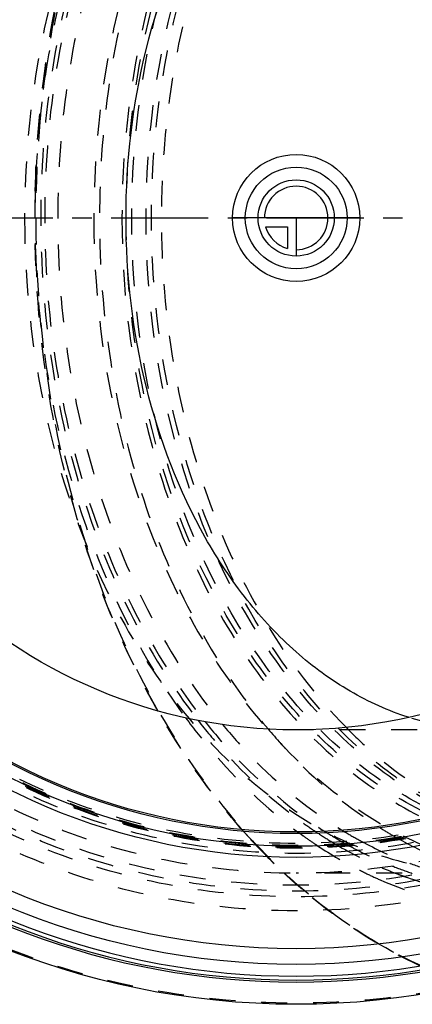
# Model space of a CAD drawing. Header units: millimetres. Extents: x 201 to 797, y 302 to 698.
# Tile 2 of 16: x 335 to 434, y 302 to 550. Entities that reach past the tile are written whole.
import ezdxf

# ---------------------------------------------------------------- set-up
doc = ezdxf.new("R2010")
doc.units = ezdxf.units.MM
doc.header["$LTSCALE"] = 65.185185
doc.linetypes.add('CENTER', pattern=[0.6, 0.375, -0.075, 0.075, -0.075])
doc.linetypes.add('HIDDEN', pattern=[0.2, 0.1, -0.1])
doc.layers.get('0').update_dxf_attribs({"linetype": 'CONTINUOUS'})
for name, color, linetype in [('FASEN', 7, 'CONTINUOUS'), ('KOERPER', 7, 'CONTINUOUS'), ('KONST.EL_MIT_GEO', 7, 'CONTINUOUS'), ('KURVEN', 7, 'CONTINUOUS')]:
    doc.layers.add(name, color=color, linetype=linetype)

msp = doc.modelspace()

# ---------------------------------------------------------------- linework, layer by layer
at = {"color": 2, "linetype": 'CENTER'}
msp.add_line((201.31, 500), (797.22, 500), dxfattribs=at)
at = {"layer": 'FASEN', "color": 8, "linetype": 'HIDDEN'}
msp.add_circle((404.31, 500), 157.5, dxfattribs=at)
at = {"layer": 'FASEN', "color": 7, "linetype": 'Continuous'}
msp.add_circle((404.31, 500), 154.61, dxfattribs=at)
at = {"layer": 'KOERPER', "color": 8, "linetype": 'HIDDEN'}
for p, q in [((552.1, 371.1), (404.31, 371.1)), ((470.07, 335), (404.31, 335))]:
    msp.add_line(p, q, dxfattribs=at)
msp.add_circle((404.31, 500), 165, dxfattribs=at)
at = {"layer": 'KOERPER', "color": 7, "linetype": 'Continuous'}
msp.add_circle((404.31, 500), 128.9, dxfattribs=at)
at = {"layer": 'KOERPER', "color": 8, "linetype": 'HIDDEN'}
for points, knots in [([(452.64, 665), (444.98, 665), (429.3, 662.78), (407.05, 653.05), (386.74, 637.44), (362.51, 608.92), (341.5, 562.45), (335.97, 521.25), (335.97, 500)], [0, 0, 0, 0, 0.103456, 0.210669, 0.324498, 0.446432, 0.712952, 1, 1, 1, 1]), ([(335.97, 500), (335.97, 478.75), (341.5, 437.55), (362.51, 391.08), (386.74, 362.56), (407.05, 346.95), (429.3, 337.22), (444.98, 335), (452.64, 335)], [0, 0, 0, 0, 0.287048, 0.553568, 0.675502, 0.789331, 0.896544, 1, 1, 1, 1]), ([(452.64, 371.1), (450.95, 371.1), (444.17, 371.36), (437.43, 372.71), (432.57, 374.26)], [0, 0, 0, 0, 0.248491, 1, 1, 1, 1])]:
    msp.add_open_spline(points, degree=3, knots=knots, dxfattribs=at)
at = {"layer": 'KOERPER', "color": 7, "linetype": 'Continuous'}
for points, knots in [([(361.49, 500), (361.49, 514.32), (364.75, 542.29), (377.04, 574.67), (391.38, 596.27), (403.67, 609.44), (417.39, 619.54), (427.48, 624.11), (432.57, 625.74)], [0, 0, 0, 0, 0.280066, 0.545057, 0.668714, 0.785425, 0.89547, 1, 1, 1, 1]), ([(432.57, 374.26), (427.48, 375.89), (417.39, 380.46), (403.67, 390.56), (391.38, 403.73), (377.04, 425.33), (364.75, 457.71), (361.49, 485.68), (361.49, 500)], [0, 0, 0, 0, 0.10453, 0.214575, 0.331286, 0.454943, 0.719934, 1, 1, 1, 1])]:
    msp.add_open_spline(points, degree=3, knots=knots, dxfattribs=at)
at = {"layer": 'KONST.EL_MIT_GEO', "color": 8, "linetype": 'HIDDEN'}
for p, q in [((405.26, 345.02), (405.39, 344.93)), ((432.88, 337.52), (432.98, 337.49)), ((404.63, 331.96), (404.44, 332.12)), ((404.67, 331.98), (404.47, 332.16))]:
    msp.add_line(p, q, dxfattribs=at)
at = {"layer": 'KONST.EL_MIT_GEO', "color": 7, "linetype": 'Continuous'}
for radius in [198, 187.94, 184, 161, 158.2, 155]:
    msp.add_circle((404.31, 500), radius, dxfattribs=at)
at = {"layer": 'KONST.EL_MIT_GEO', "color": 8, "linetype": 'HIDDEN'}
for radius in [197.71, 174.46, 170.93, 169.5, 168, 165, 160, 158.7, 158.5, 158, 157.5]:
    msp.add_circle((404.31, 500), radius, dxfattribs=at)
at = {"layer": 'KONST.EL_MIT_GEO', "color": 7, "linetype": 'Continuous'}
for radius, start, end in [(192.4, 107.8302, 72.1698), (191.9, 107.8376, 72.1624), (190.91, 107.8414, 72.1586)]:
    msp.add_arc((404.31, 500), radius, start, end, dxfattribs=at)
at = {"layer": 'KONST.EL_MIT_GEO', "color": 8, "linetype": 'HIDDEN'}
for centre, radius, start, end in [((585.05, 500), 246.5, 178.0701, 178.4371), ((585.09, 500), 246.54, 178.4373, 181.5513), ((618.28, 500), 279.72, 178.6229, 181.3671), ((585.05, 500), 246.5, 181.5516, 181.9299), ((471.03, 437.9), 111.19, 234.2854, 236.5579), ((511.53, 451.95), 160.74, 221.4208, 222.7393), ((510.94, 451.61), 160.05, 221.4812, 222.792), ((474.09, 439.16), 116.62, 233.4675, 233.8273), ((473.69, 438.61), 115.94, 233.9039, 234.1476), ((473.46, 438.29), 115.55, 234.1476, 234.3454), ((469, 434.84), 107.52, 236.5586, 238.9195), ((468.07, 433.98), 104.97, 237.7728, 240.134), ((469.49, 433.33), 102.61, 238.8525, 241.3488), ((480.77, 434.62), 104.11, 237.8763, 240.0521), ((509.67, 450.25), 158.22, 222.7418, 223.1167), ((509.25, 450.05), 157.75, 222.7942, 223.1665), ((472.54, 437), 113.95, 234.3421, 235.9615), ((471.46, 435.41), 112.04, 235.9644, 236.5573), ((467.92, 433.07), 105.44, 238.9253, 239.588), ((467.07, 432.25), 102.98, 240.1395, 240.8257), ((468.49, 431.53), 100.56, 241.355, 242.0545), ((466.64, 427.94), 96.51, 242.0278, 249.5258), ((479.83, 433), 102.24, 240.0568, 240.7093), ((478.03, 429.72), 98.49, 240.6883, 247.2184), ((505.01, 445.78), 151.76, 223.0871, 226.865), ((504.66, 445.63), 151.37, 223.1358, 226.9355), ((469.08, 431.73), 107.66, 236.5353, 243.0271), ((465.85, 429.45), 101.27, 239.5626, 246.7315), ((464.54, 422.61), 90.78, 249.6582, 253.4912), ((501.82, 442.4), 147.11, 226.8743, 227.505), ((501.02, 441.78), 146.08, 226.9449, 227.8383), ((466.45, 426.81), 102.07, 243.0929, 244.0977), ((465.62, 425.1), 100.17, 244.094, 246.3406), ((463.37, 423.98), 95.27, 246.8047, 249.1439), ((462.74, 423.04), 92.78, 248.3703, 251.6519), ((462.81, 422.53), 93.71, 249.1471, 250.4475), ((500.45, 440.9), 145.09, 227.504, 228.5687), ((499.58, 440.18), 143.92, 227.8385, 228.6383), ((498.28, 438.7), 141.96, 228.7456, 229.3038)]:
    msp.add_arc(centre, radius, start, end, dxfattribs=at)
for points, knots in [([(478.85, 302), (469.66, 302), (450.85, 304.67), (424.15, 316.34), (399.77, 335.07), (370.7, 369.28), (350.86, 413.22), (340.61, 461.48), (337.95, 500), (340.61, 538.52), (350.86, 586.78), (370.7, 630.72), (399.77, 664.93), (424.15, 683.66), (450.85, 695.33), (469.66, 698), (478.85, 698)], [0, 0, 0, 0, 0.051692, 0.105258, 0.162132, 0.223055, 0.356218, 0.427422, 0.5, 0.572578, 0.643782, 0.776945, 0.837868, 0.894742, 0.948308, 1, 1, 1, 1]), ([(470.07, 665), (462.41, 665), (446.74, 662.78), (424.49, 653.05), (404.17, 637.44), (379.95, 608.92), (358.94, 562.45), (353.4, 521.25), (353.4, 500)], [0, 0, 0, 0, 0.103456, 0.210669, 0.324498, 0.446432, 0.712952, 1, 1, 1, 1]), ([(586.75, 500), (586.75, 520.61), (582.6, 551.35), (568.61, 588.75), (554.64, 613.13), (537.52, 633.28), (517.82, 648.41), (496.23, 657.84), (473.61, 661.06), (450.99, 657.84), (429.4, 648.41), (409.7, 633.28), (392.58, 613.13), (378.61, 588.75), (364.62, 551.35), (360.47, 520.61), (360.47, 500)], [0, 0, 0, 0, 0.143395, 0.211975, 0.276986, 0.337897, 0.394761, 0.448319, 0.5, 0.551681, 0.605239, 0.662103, 0.723014, 0.788025, 0.856605, 1, 1, 1, 1]), ([(473.61, 341.5), (466.25, 341.5), (451.19, 343.64), (429.82, 352.98), (410.3, 367.97), (387.03, 395.37), (366.85, 440.03), (358.78, 500), (366.85, 559.97), (387.03, 604.63), (410.3, 632.03), (429.82, 647.02), (451.19, 656.36), (466.25, 658.5), (473.61, 658.5)], [0, 0, 0, 0, 0.051729, 0.105334, 0.162249, 0.223216, 0.356476, 0.5, 0.643524, 0.776784, 0.837751, 0.894666, 0.948271, 1, 1, 1, 1]), ([(474.32, 342.5), (467, 342.5), (452.04, 344.62), (430.8, 353.91), (411.41, 368.8), (388.29, 396.03), (368.23, 440.41), (360.21, 500), (368.23, 559.59), (388.29, 603.97), (411.41, 631.2), (430.8, 646.09), (452.04, 655.38), (467, 657.5), (474.32, 657.5)], [0, 0, 0, 0, 0.05173, 0.105334, 0.162249, 0.223216, 0.356476, 0.5, 0.643524, 0.776784, 0.837751, 0.894666, 0.94827, 1, 1, 1, 1]), ([(477.9, 342.5), (470.58, 342.5), (455.62, 344.62), (434.38, 353.91), (414.99, 368.8), (391.87, 396.03), (371.81, 440.41), (363.79, 500), (371.81, 559.59), (391.87, 603.97), (414.99, 631.2), (434.38, 646.09), (455.62, 655.38), (470.58, 657.5), (477.9, 657.5)], [0, 0, 0, 0, 0.05173, 0.105334, 0.162249, 0.223216, 0.356476, 0.5, 0.643524, 0.776784, 0.837751, 0.894666, 0.94827, 1, 1, 1, 1]), ([(465.35, 343.74), (458.6, 344.94), (445.06, 349.2), (426.34, 360.44), (409.46, 376.19), (389.56, 403.11), (372.43, 444.86), (365.56, 500), (372.43, 555.14), (389.56, 596.89), (409.46, 623.81), (426.34, 639.56), (445.06, 650.8), (458.6, 655.06), (465.35, 656.26)], [0, 0, 0, 0, 0.05184, 0.106176, 0.163918, 0.225424, 0.358371, 0.5, 0.641629, 0.774576, 0.836082, 0.893824, 0.94816, 1, 1, 1, 1]), ([(385.77, 627.55), (371.98, 610.83), (356.45, 580.11), (346.1, 535.81), (343.38, 500), (346.1, 464.19), (356.45, 419.89), (371.98, 389.17), (385.77, 372.45)], [0, 0, 0, 0, 0.238556, 0.367775, 0.5, 0.632225, 0.761444, 1, 1, 1, 1]), ([(397.23, 628.67), (383.13, 611.94), (367.24, 580.97), (356.67, 536.23), (353.88, 500), (356.67, 463.77), (367.24, 419.03), (383.13, 388.06), (397.23, 371.33)], [0, 0, 0, 0, 0.238297, 0.367608, 0.5, 0.632392, 0.761703, 1, 1, 1, 1]), ([(416.85, 628.25), (401.48, 612.62), (384, 581.91), (372.42, 536.92), (369.34, 500), (372.42, 463.08), (384, 418.09), (401.48, 387.38), (416.85, 371.75)], [0, 0, 0, 0, 0.236352, 0.366351, 0.5, 0.633649, 0.763648, 1, 1, 1, 1]), ([(376.48, 625.85), (370.69, 617.99), (349.19, 582.29), (339.76, 540.03), (338.69, 508.3)], [0, 0, 0, 0, 0.235224, 1, 1, 1, 1]), ([(379.61, 626.51), (366.43, 609.58), (351.61, 579.05), (341.74, 535.25), (339.15, 500), (341.74, 464.75), (351.61, 420.95), (366.43, 390.42), (379.61, 373.49)], [0, 0, 0, 0, 0.23927, 0.368234, 0.5, 0.631766, 0.76073, 1, 1, 1, 1]), ([(381.39, 626.86), (367.97, 610.03), (352.85, 579.44), (342.78, 535.46), (340.14, 500), (342.78, 464.54), (352.85, 420.56), (367.97, 389.97), (381.39, 373.14)], [0, 0, 0, 0, 0.238964, 0.368038, 0.5, 0.631962, 0.761036, 1, 1, 1, 1]), ([(338.63, 506.72), (338.89, 517.3), (342.16, 557.86), (354.63, 598), (369.56, 624.16)], [0, 0, 0, 0, 0.259942, 1, 1, 1, 1]), ([(338.63, 506.72), (338.89, 517.29), (342.15, 557.84), (354.62, 597.96), (369.53, 624.13)], [0, 0, 0, 0, 0.259853, 1, 1, 1, 1]), ([(353.4, 500), (353.4, 478.75), (358.94, 437.55), (379.95, 391.08), (404.17, 362.56), (424.49, 346.95), (446.74, 337.22), (462.41, 335), (470.07, 335)], [0, 0, 0, 0, 0.287048, 0.553568, 0.675502, 0.789331, 0.896544, 1, 1, 1, 1]), ([(360.47, 500), (360.47, 479.39), (364.62, 448.65), (378.61, 411.25), (392.58, 386.87), (409.7, 366.72), (429.4, 351.59), (450.99, 342.16), (473.61, 338.94), (496.23, 342.16), (517.82, 351.59), (537.52, 366.72), (554.64, 386.87), (568.61, 411.25), (582.6, 448.65), (586.75, 479.39), (586.75, 500)], [0, 0, 0, 0, 0.143395, 0.211975, 0.276986, 0.337897, 0.394761, 0.448319, 0.5, 0.551681, 0.605239, 0.662103, 0.723014, 0.788025, 0.856605, 1, 1, 1, 1]), ([(369.53, 375.87), (364.71, 384.34), (347.11, 421.15), (339.37, 462.36), (338.63, 493.33)], [0, 0, 0, 0, 0.239258, 1, 1, 1, 1]), ([(369.56, 375.84), (364.73, 384.3), (347.12, 421.12), (339.37, 462.35), (338.63, 493.33)], [0, 0, 0, 0, 0.23914, 1, 1, 1, 1]), ([(338.69, 491.7), (339.06, 480.75), (343.17, 439.52), (358.37, 398.73), (376.48, 374.15)], [0, 0, 0, 0, 0.263972, 1, 1, 1, 1]), ([(390.99, 345.61), (389, 347.87), (381.07, 357.38), (374.17, 367.74), (369.53, 375.87)], [0, 0, 0, 0, 0.243446, 1, 1, 1, 1]), ([(391.04, 345.6), (389.04, 347.85), (381.1, 357.35), (374.2, 367.71), (369.56, 375.84)], [0, 0, 0, 0, 0.243344, 1, 1, 1, 1]), ([(376.48, 374.15), (378.55, 371.34), (386.87, 360.79), (396.68, 351.38), (404.67, 345.46)], [0, 0, 0, 0, 0.259729, 1, 1, 1, 1]), ([(379.61, 373.49), (381.58, 370.96), (389.48, 361.44), (398.68, 352.97), (406.12, 347.62)], [0, 0, 0, 0, 0.259211, 1, 1, 1, 1]), ([(381.39, 373.14), (383.65, 370.31), (392.7, 359.79), (403.41, 350.65), (412.09, 345.18)], [0, 0, 0, 0, 0.260601, 1, 1, 1, 1]), ([(385.77, 372.45), (388.04, 369.71), (397.09, 359.52), (407.78, 350.73), (416.41, 345.51)], [0, 0, 0, 0, 0.260556, 1, 1, 1, 1]), ([(397.23, 371.33), (399.33, 368.84), (407.74, 359.52), (417.53, 351.39), (425.41, 346.45)], [0, 0, 0, 0, 0.259684, 1, 1, 1, 1]), ([(416.85, 371.75), (419.02, 369.53), (427.72, 361.33), (437.75, 354.49), (445.7, 350.62)], [0, 0, 0, 0, 0.259844, 1, 1, 1, 1]), ([(416.87, 342.34), (417.82, 341.81), (421.62, 339.77), (425.54, 337.98), (428.54, 336.79)], [0, 0, 0, 0, 0.252768, 1, 1, 1, 1]), ([(425.42, 333.34), (431.21, 330.81), (443.19, 326.88), (455.73, 325.54), (461.92, 325.54)], [0, 0, 0, 0, 0.505377, 1, 1, 1, 1]), ([(431.44, 334.22), (436.19, 332.53), (445.9, 329.95), (455.92, 329.07), (460.88, 329.07)], [0, 0, 0, 0, 0.503694, 1, 1, 1, 1]), ([(447.98, 306.85), (440.18, 309.33), (424.74, 316.29), (411.09, 326.27), (404.63, 331.96)], [0, 0, 0, 0, 0.487499, 1, 1, 1, 1]), ([(448.27, 306.92), (440.64, 309.3), (425.51, 315.98), (412.09, 325.6), (405.71, 331.08)], [0, 0, 0, 0, 0.487593, 1, 1, 1, 1])]:
    msp.add_open_spline(points, degree=3, knots=knots, dxfattribs=at)
at = {"layer": 'KURVEN', "color": 40, "linetype": 'Continuous'}
for p, q in [((420.31, 500), (388.31, 500)), ((404.31, 500), (404.31, 490.4)), ((396.62, 497.8), (402.11, 497.8)), ((402.11, 497.8), (402.11, 492.31))]:
    msp.add_line(p, q, dxfattribs=at)
for radius in [16, 12.8, 9.6]:
    msp.add_circle((404.31, 500), radius, dxfattribs=at)
for start, end in [(270, 180), (195.962, 254.038)]:
    msp.add_arc((404.31, 500), 8, start, end, dxfattribs=at)

doc.saveas('drawing.dxf')
